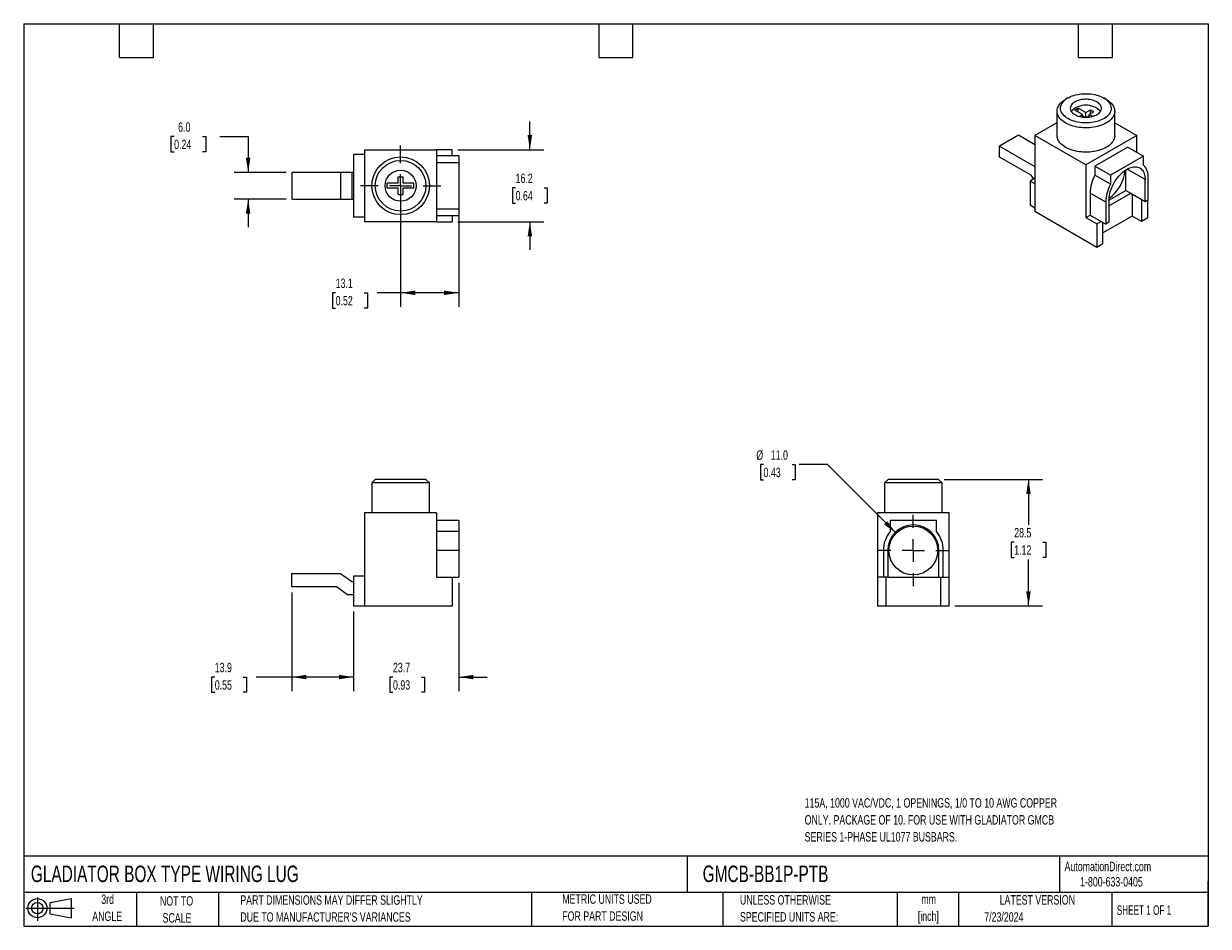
# Model space of a CAD drawing. Header units: millimetres. Extents: x 6 to 273, y 6 to 210.
import ezdxf

# ---------------------------------------------------------------- set-up
doc = ezdxf.new("R2010")
doc.units = ezdxf.units.MM
doc.linetypes.add('CENTERX2', pattern=[20.32, 12.7, -2.54, 2.54, -2.54])
doc.layers.add('CENTER', color=40, linetype='CENTERX2')
doc.layers.add('SLD-DEFPOINTS', color=7, linetype='Continuous')
doc.layers.add('DIMENSIONS', color=140, linetype='Continuous', lineweight=25)
doc.layers.add('TEXT', color=140, linetype='Continuous', lineweight=25)
doc.styles.add('SLDTEXTSTYLE0', font='TXT', dxfattribs={"width": 0.7})
doc.styles.add('SLDTEXTSTYLE1', font='TXT', dxfattribs={"width": 0.65})
doc.dimstyles.new('SLDDIMSTYLE0', dxfattribs={"dimtxt": 2.158008, "dimasz": 3.302, "dimexe": 0, "dimexo": 0.0625, "dimgap": 0.539502, "dimtad": 0, "dimtih": 1, "dimtoh": 1, "dimrnd": 1e-09, "dimzin": 12, "dimdsep": 46, "dimtxsty": 'SLDTEXTSTYLE0', "dimsah": 1, "dimcen": 0.09, "dimadec": 0, "dimazin": 3, "dimtfac": 1, "dimtmove": 0, "dimatfit": 0, "dimfxl": 0, "dimfrac": 2, "dimtolj": 1, "dimtzin": 12, "dimarcsym": 0})
doc.dimstyles.new('SLDDIMSTYLE1', dxfattribs={"dimtxt": 2.158008, "dimasz": 3.302, "dimexe": 0, "dimexo": 0.0625, "dimgap": 0.539502, "dimtad": 0, "dimtih": 1, "dimtoh": 1, "dimrnd": 1e-09, "dimzin": 12, "dimdsep": 46, "dimtxsty": 'SLDTEXTSTYLE0', "dimsah": 1, "dimcen": 0.09, "dimadec": 0, "dimazin": 3, "dimtfac": 1, "dimtofl": 0, "dimtmove": 0, "dimatfit": 3, "dimfxl": 0, "dimfrac": 2, "dimtolj": 1, "dimtzin": 12, "dimarcsym": 0})
doc.dimstyles.new('SLDDIMSTYLE2', dxfattribs={"dimtxt": 2.158008, "dimasz": 3.302, "dimexe": 0, "dimexo": 0.0625, "dimgap": 0.539502, "dimtad": 0, "dimtih": 1, "dimtoh": 1, "dimrnd": 1e-09, "dimzin": 4, "dimdsep": 46, "dimtxsty": 'SLDTEXTSTYLE0', "dimsah": 1, "dimcen": 0, "dimadec": 0, "dimazin": 1, "dimtfac": 1, "dimtofl": 0, "dimtmove": 0, "dimatfit": 3, "dimfxl": 0, "dimfrac": 2, "dimtolj": 1, "dimtzin": 12, "dimarcsym": 0})
doc.dimstyles.new('SLDDIMSTYLE3', dxfattribs={"dimtxt": 2.158008, "dimasz": 3.302, "dimexe": 0, "dimexo": 0.0625, "dimgap": 0.539502, "dimtad": 0, "dimtih": 1, "dimtoh": 1, "dimrnd": 1e-09, "dimzin": 4, "dimdsep": 46, "dimtxsty": 'SLDTEXTSTYLE0', "dimsah": 1, "dimcen": 0.09, "dimadec": 0, "dimazin": 1, "dimtfac": 1, "dimtmove": 0, "dimatfit": 0, "dimfxl": 0, "dimfrac": 2, "dimtolj": 1, "dimtzin": 12, "dimarcsym": 0})

# ---------------------------------------------------------------- blocks, each defined once
blk = doc.blocks.new('Block11')
at = {"color": 7, "linetype": 'Continuous', "lineweight": 18}
for p, q in [((0, 2.88), (10.87, 2.88)), ((2.59, 5.31), (2.59, 0)), ((5.48, 4.17), (10.18, 5.03)), ((5.48, 1.6), (5.48, 4.17)), ((10.18, 5.03), (10.18, 0.73)), ((5.48, 1.6), (10.18, 0.73))]:
    blk.add_line(p, q, dxfattribs=at)
for radius in [2.15, 1.29]:
    blk.add_circle((2.59, 2.88), radius, dxfattribs=at)
blk = doc.blocks.new('Block12')
at = {"layer": 'SLD-DEFPOINTS'}
blk.add_blockref('Block11', (0, 0), dxfattribs=at)
blk = doc.blocks.new('_D')
at = {"layer": 'DIMENSIONS'}
for p, q in [((104.31, 83.69), (104.31, 59.28)), ((80.61, 77.19), (80.61, 59.28)), ((80.61, 62.46), (74.26, 62.46)), ((89.49, 62.46), (88.76, 62.46)), ((88.76, 62.46), (88.76, 59.03)), ((95.9, 62.46), (96.62, 62.46)), ((96.62, 62.46), (96.62, 59.03)), ((104.31, 62.46), (110.66, 62.46)), ((88.76, 59.03), (89.49, 59.03)), ((96.62, 59.03), (95.9, 59.03))]:
    blk.add_line(p, q, dxfattribs=at)
for points in [[(80.61, 62.46), (77.31, 62.96), (77.31, 61.95)], [(104.31, 62.46), (107.61, 61.95), (107.61, 62.96)]]:
    blk.add_solid(points, dxfattribs=at)
at = {"layer": 'DIMENSIONS', "char_height": 2.117, "attachment_point": 1, "style": 'SLDTEXTSTYLE0'}
for s, insert in [('23.7', (89.49, 65.67)), ('0.93', (89.49, 61.75))]:
    blk.add_mtext(s, dxfattribs=dict(at, insert=insert))
blk = doc.blocks.new('_D_1')
at = {"layer": 'DIMENSIONS'}
for p, q in [((66.71, 81.49), (66.71, 59.28)), ((80.61, 77.19), (80.61, 59.28)), ((49.37, 62.46), (48.64, 62.46)), ((48.64, 62.46), (48.64, 59.03)), ((55.78, 62.46), (56.5, 62.46)), ((56.5, 62.46), (56.5, 59.03)), ((66.71, 62.46), (58.7, 62.46)), ((80.61, 62.46), (66.71, 62.46)), ((48.64, 59.03), (49.37, 59.03)), ((56.5, 59.03), (55.78, 59.03))]:
    blk.add_line(p, q, dxfattribs=at)
for points in [[(66.71, 62.46), (70.01, 61.95), (70.01, 62.96)], [(80.61, 62.46), (77.31, 62.96), (77.31, 61.95)]]:
    blk.add_solid(points, dxfattribs=at)
at = {"layer": 'DIMENSIONS', "char_height": 2.117, "attachment_point": 1, "style": 'SLDTEXTSTYLE0'}
for s, insert in [('13.9', (49.37, 65.67)), ('0.55', (49.37, 61.75))]:
    blk.add_mtext(s, dxfattribs=dict(at, insert=insert))
blk = doc.blocks.new('_D_2')
at = {"layer": 'DIMENSIONS'}
for p, q in [((213.61, 106.96), (235.73, 106.96)), ((232.56, 106.96), (232.56, 96.73)), ((229.35, 92.81), (228.63, 92.81)), ((228.63, 92.81), (228.63, 89.38)), ((235.76, 92.81), (236.49, 92.81)), ((236.49, 92.81), (236.49, 89.38)), ((228.63, 89.38), (229.35, 89.38)), ((232.56, 78.46), (232.56, 88.9)), ((236.49, 89.38), (235.76, 89.38)), ((216.01, 78.46), (235.73, 78.46))]:
    blk.add_line(p, q, dxfattribs=at)
for points in [[(232.56, 106.96), (232.05, 103.65), (233.07, 103.65)], [(232.56, 78.46), (233.07, 81.76), (232.05, 81.76)]]:
    blk.add_solid(points, dxfattribs=at)
at = {"layer": 'DIMENSIONS', "char_height": 2.117, "attachment_point": 1, "style": 'SLDTEXTSTYLE0'}
for s, insert in [('28.5', (229.35, 96.03)), ('1.12', (229.35, 92.11))]:
    blk.add_mtext(s, dxfattribs=dict(at, insert=insert))
blk = doc.blocks.new('_D_3')
at = {"layer": 'DIMENSIONS'}
for p, q in [((172.92, 110.28), (172.2, 110.28)), ((172.2, 110.28), (172.2, 106.85)), ((179.33, 110.28), (180.06, 110.28)), ((180.06, 110.28), (180.06, 106.85)), ((187.31, 110.28), (180.96, 110.28)), ((202.75, 94.84), (187.31, 110.28)), ((172.2, 106.85), (172.92, 106.85)), ((180.06, 106.85), (179.33, 106.85))]:
    blk.add_line(p, q, dxfattribs=at)
blk.add_solid([(202.75, 94.84), (200.78, 97.54), (200.06, 96.82)], dxfattribs=at)
at = {"layer": 'DIMENSIONS', "char_height": 2.117, "attachment_point": 1, "style": 'SLDTEXTSTYLE0'}
for s, insert in [('%%c', (171.29, 113.49)), ('11.0', (174.55, 113.49)), ('0.43', (172.92, 109.58))]:
    blk.add_mtext(s, dxfattribs=dict(at, insert=insert))
blk = doc.blocks.new('SW_CENTERMARKSYMBOL_0')
at = {"layer": 'CENTER', "color": 0}
for p, q in [((0, 5.08), (0, 8.04)), ((-5.08, 0), (-8.04, 0)), ((0, 0), (-2.54, 0)), ((0, 0), (0, 2.54)), ((0, 0), (0, -2.54)), ((0, 0), (2.54, 0)), ((5.08, 0), (8.04, 0)), ((0, -5.08), (0, -8.04))]:
    blk.add_line(p, q, dxfattribs=at)
blk = doc.blocks.new('_D_4')
at = {"layer": 'DIMENSIONS'}
for p, q in [((40.22, 184.13), (39.5, 184.13)), ((39.5, 184.13), (39.5, 180.7)), ((46.64, 184.13), (47.36, 184.13)), ((47.36, 184.13), (47.36, 180.7)), ((50.53, 184.13), (56.88, 184.13)), ((56.88, 184.13), (56.88, 176.07)), ((39.5, 180.7), (40.22, 180.7)), ((47.36, 180.7), (46.64, 180.7)), ((65.44, 176.07), (53.7, 176.07)), ((65.44, 170.07), (53.7, 170.07)), ((56.88, 170.07), (56.88, 163.72))]:
    blk.add_line(p, q, dxfattribs=at)
for points in [[(56.88, 176.07), (57.39, 179.37), (56.37, 179.37)], [(56.88, 170.07), (56.37, 166.76), (57.39, 166.76)]]:
    blk.add_solid(points, dxfattribs=at)
at = {"layer": 'DIMENSIONS', "char_height": 2.117, "attachment_point": 1, "style": 'SLDTEXTSTYLE0'}
for s, insert in [('6.0', (41.12, 187.34)), ('0.24', (40.22, 183.43))]:
    blk.add_mtext(s, dxfattribs=dict(at, insert=insert))
blk = doc.blocks.new('_D_5')
at = {"layer": 'DIMENSIONS'}
for p, q in [((91.21, 171.8), (91.21, 145.79)), ((104.31, 166.55), (104.31, 145.79)), ((76.58, 148.97), (75.86, 148.97)), ((75.86, 148.97), (75.86, 145.54)), ((82.99, 148.97), (83.72, 148.97)), ((83.72, 148.97), (83.72, 145.54)), ((91.21, 148.97), (85.92, 148.97)), ((104.31, 148.97), (91.21, 148.97)), ((75.86, 145.54), (76.58, 145.54)), ((83.72, 145.54), (82.99, 145.54))]:
    blk.add_line(p, q, dxfattribs=at)
for points in [[(91.21, 148.97), (94.51, 148.46), (94.51, 149.47)], [(104.31, 148.97), (101.01, 149.47), (101.01, 148.46)]]:
    blk.add_solid(points, dxfattribs=at)
at = {"layer": 'DIMENSIONS', "char_height": 2.117, "attachment_point": 1, "style": 'SLDTEXTSTYLE0'}
for s, insert in [('13.1', (76.58, 152.18)), ('0.52', (76.58, 148.26))]:
    blk.add_mtext(s, dxfattribs=dict(at, insert=insert))
blk = doc.blocks.new('_D_6')
at = {"layer": 'DIMENSIONS'}
for p, q in [((120.31, 181.17), (120.31, 187.52)), ((104.08, 181.17), (123.49, 181.17)), ((117.1, 172.59), (116.38, 172.59)), ((116.38, 172.59), (116.38, 169.16)), ((123.52, 172.59), (124.24, 172.59)), ((124.24, 172.59), (124.24, 169.16)), ((116.38, 169.16), (117.1, 169.16)), ((124.24, 169.16), (123.52, 169.16)), ((104.08, 164.97), (123.49, 164.97)), ((120.31, 164.97), (120.31, 158.62))]:
    blk.add_line(p, q, dxfattribs=at)
for points in [[(120.31, 181.17), (120.82, 184.47), (119.8, 184.47)], [(120.31, 164.97), (119.8, 161.66), (120.82, 161.66)]]:
    blk.add_solid(points, dxfattribs=at)
at = {"layer": 'DIMENSIONS', "char_height": 2.117, "attachment_point": 1, "style": 'SLDTEXTSTYLE0'}
for s, insert in [('16.2', (117.1, 175.8)), ('0.64', (117.1, 171.89))]:
    blk.add_mtext(s, dxfattribs=dict(at, insert=insert))
blk = doc.blocks.new('SW_CENTERMARKSYMBOL_1')
at = {"layer": 'CENTER', "color": 0}
for p, q in [((0, 5.08), (0, 9.04)), ((-5.08, 0), (-9.04, 0)), ((0, 0), (-2.54, 0)), ((0, 0), (0, 2.54)), ((0, 0), (0, -2.54)), ((0, 0), (2.54, 0)), ((5.08, 0), (9.04, 0)), ((0, -5.08), (0, -9.04))]:
    blk.add_line(p, q, dxfattribs=at)

msp = doc.modelspace()

# ---------------------------------------------------------------- linework, layer by layer
for p, q in [((241.454, 192.833), (240.888, 192.506)), ((250.082, 192.506), (249.516, 192.833)), ((238.985, 189.853), (238.985, 184.383)), ((242.974, 190.119), (243.752, 190.568)), ((244.707, 189.119), (242.974, 190.119)), ((245.485, 189.568), (243.752, 190.568)), ((243.752, 189.67), (243.752, 190.568)), ((245.485, 189.568), (246.51, 190.16)), ((245.485, 188.67), (245.485, 189.568)), ((246.263, 189.119), (247.288, 189.71)), ((246.51, 190.16), (247.288, 189.71)), ((246.51, 189.261), (246.51, 190.16)), ((251.985, 184.383), (251.985, 189.853)), ((238.985, 187.243), (234.03, 184.383)), ((243.961, 188.688), (244.707, 189.119)), ((244.707, 188.537), (244.707, 189.119)), ((245.202, 188.506), (244.707, 188.792)), ((245.18, 188.494), (245.485, 188.67)), ((245.789, 188.494), (245.485, 188.67)), ((245.768, 188.506), (246.263, 188.792)), ((247.009, 188.688), (246.263, 189.119)), ((246.263, 188.537), (246.263, 189.119)), ((251.985, 187.243), (256.94, 184.383)), ((230.282, 184.422), (226.039, 181.972)), ((234.03, 182.258), (230.282, 184.422)), ((245.485, 177.77), (234.03, 184.383)), ((234.03, 184.383), (234.03, 167.235)), ((256.94, 184.383), (245.485, 177.77)), ((256.94, 180.627), (256.94, 184.383)), ((226.039, 179.523), (226.039, 181.972)), ((226.039, 181.972), (233.817, 177.482)), ((254.925, 181.79), (247.5, 177.504)), ((254.925, 181.79), (258.46, 179.749)), ((80.61, 180.165), (80.61, 165.965)), ((80.61, 180.165), (83.11, 180.165)), ((83.11, 181.165), (83.11, 164.965)), ((83.11, 181.165), (99.31, 181.165)), ((99.31, 181.165), (99.31, 164.965)), ((102.81, 181.165), (99.31, 181.165)), ((104.31, 179.815), (99.31, 179.815)), ((102.81, 179.815), (102.81, 181.165)), ((104.31, 179.815), (104.31, 178.315)), ((233.133, 175.428), (226.039, 179.523)), ((258.46, 179.749), (251.035, 175.463)), ((258.46, 177.702), (258.46, 179.749)), ((66.71, 176.065), (66.71, 170.065)), ((77.71, 176.065), (66.71, 176.065)), ((77.71, 176.065), (77.71, 170.065)), ((80.21, 176.065), (77.71, 176.065)), ((80.21, 176.065), (80.21, 170.065)), ((80.61, 176.065), (80.21, 176.065)), ((99.31, 178.315), (104.31, 178.315)), ((104.31, 178.315), (104.31, 167.815)), ((234.03, 177.605), (233.817, 177.482)), ((233.817, 177.482), (234.03, 177.183)), ((245.485, 177.77), (245.485, 165.93)), ((251.035, 175.463), (247.5, 177.504)), ((247.5, 177.504), (247.5, 175.457)), ((254.5, 172.033), (254.5, 176.638)), ((258.814, 174.442), (254.747, 176.789)), ((90.66, 173.615), (88.21, 173.615)), ((88.21, 172.515), (88.21, 173.615)), ((90.66, 175.065), (91.76, 175.065)), ((90.66, 173.615), (90.66, 175.065)), ((91.76, 173.615), (91.76, 175.065)), ((94.21, 173.615), (91.76, 173.615)), ((94.21, 172.515), (94.21, 173.615)), ((234.03, 174.747), (232.969, 174.135)), ((234.03, 173.523), (232.969, 174.135)), ((232.969, 174.135), (232.969, 168.664)), ((233.736, 174.578), (233.133, 175.428)), ((251.035, 173.416), (247.5, 175.457)), ((251.035, 175.463), (251.035, 173.416)), ((258.814, 169.543), (258.814, 174.442)), ((259.521, 169.951), (259.521, 174.85)), ((90.66, 172.515), (88.21, 172.515)), ((90.66, 171.065), (90.66, 172.515)), ((90.66, 171.065), (91.76, 171.065)), ((91.76, 171.065), (91.76, 172.515)), ((94.21, 172.515), (91.76, 172.515)), ((246.439, 171.38), (246.439, 166.481)), ((249.975, 169.339), (246.439, 171.38)), ((250.682, 168.522), (255.632, 171.379)), ((250.683, 169.829), (254.5, 172.033)), ((254.5, 172.033), (255.632, 171.379)), ((255.632, 171.379), (258.814, 169.543)), ((255.915, 171.216), (255.915, 166.235)), ((66.71, 170.065), (77.71, 170.065)), ((77.71, 170.065), (80.21, 170.065)), ((80.21, 170.065), (80.61, 170.065)), ((234.03, 168.052), (232.969, 168.664)), ((249.975, 169.339), (249.975, 164.44)), ((250.682, 169.747), (250.682, 164.848)), ((258.036, 169.992), (258.036, 165.011)), ((258.814, 169.543), (259.521, 169.951)), ((259.415, 165.807), (259.415, 169.889)), ((83.11, 165.965), (80.61, 165.965)), ((104.31, 167.815), (99.31, 167.815)), ((104.31, 166.315), (99.31, 166.315)), ((102.81, 166.315), (102.81, 164.965)), ((104.31, 167.815), (104.31, 166.315)), ((247.96, 159.194), (234.03, 167.235)), ((245.485, 165.93), (246.439, 166.481)), ((245.485, 165.93), (247.96, 164.501)), ((246.439, 166.481), (248.914, 165.052)), ((255.915, 166.235), (249.338, 162.439)), ((258.036, 165.011), (255.915, 166.235)), ((259.415, 165.807), (258.036, 165.011)), ((99.31, 164.965), (83.11, 164.965)), ((99.31, 164.965), (102.81, 164.965)), ((248.914, 165.052), (247.96, 164.501)), ((247.96, 164.501), (247.96, 159.194)), ((248.914, 165.052), (249.975, 164.44)), ((249.338, 159.99), (249.338, 164.807)), ((250.682, 164.848), (249.975, 164.44)), ((249.338, 159.99), (247.96, 159.194)), ((85.51, 106.955), (84.71, 106.155)), ((91.21, 106.955), (85.51, 106.955)), ((96.91, 106.955), (91.21, 106.955)), ((97.71, 106.155), (96.91, 106.955)), ((200.94, 106.955), (200.14, 106.155)), ((212.34, 106.955), (200.94, 106.955)), ((213.14, 106.155), (212.34, 106.955)), ((84.71, 106.155), (84.71, 99.455)), ((97.71, 106.155), (84.71, 106.155)), ((97.71, 99.455), (97.71, 106.155)), ((200.14, 106.155), (200.14, 99.455)), ((213.14, 106.155), (200.14, 106.155)), ((213.14, 99.455), (213.14, 106.155)), ((99.31, 99.455), (83.11, 99.455)), ((83.11, 99.455), (83.11, 78.455)), ((99.31, 99.455), (99.31, 84.955)), ((214.74, 99.455), (198.54, 99.455)), ((198.54, 99.455), (198.54, 84.955)), ((214.74, 84.955), (214.74, 99.455)), ((104.31, 97.705), (99.31, 97.705)), ((104.31, 97.705), (104.31, 95.198)), ((201.39, 97.705), (201.39, 95.198)), ((211.89, 97.705), (201.39, 97.705)), ((211.89, 95.198), (211.89, 97.705)), ((104.31, 95.198), (99.31, 95.198)), ((104.31, 95.198), (104.31, 90.955)), ((104.31, 90.955), (99.31, 90.955)), ((104.31, 90.955), (104.31, 84.955)), ((199.89, 90.955), (199.89, 84.955)), ((200.89, 90.955), (200.89, 84.955)), ((212.39, 84.955), (212.39, 90.955)), ((213.39, 84.955), (213.39, 90.955)), ((66.71, 82.755), (66.71, 85.755)), ((66.71, 85.755), (77.71, 85.755)), ((77.71, 85.755), (80.21, 83.955)), ((76.743, 82.755), (66.71, 82.755)), ((79.243, 80.955), (76.743, 82.755)), ((80.21, 83.955), (80.61, 83.955)), ((80.61, 85.155), (80.61, 78.455)), ((83.11, 85.155), (80.61, 85.155)), ((99.31, 84.955), (102.81, 84.955)), ((102.81, 84.955), (102.81, 78.455)), ((102.81, 84.955), (104.31, 84.955)), ((199.89, 84.955), (198.54, 84.955)), ((198.54, 84.955), (198.54, 78.455)), ((200.89, 84.955), (199.89, 84.955)), ((200.49, 78.455), (200.49, 84.955)), ((200.89, 84.955), (212.39, 84.955)), ((212.39, 84.955), (213.39, 84.955)), ((212.79, 84.955), (212.79, 78.455)), ((213.39, 84.955), (214.74, 84.955)), ((214.74, 78.455), (214.74, 84.955)), ((80.61, 80.955), (79.243, 80.955)), ((83.11, 78.455), (80.61, 78.455)), ((102.81, 78.455), (83.11, 78.455)), ((200.49, 78.455), (198.54, 78.455)), ((212.79, 78.455), (200.49, 78.455)), ((214.74, 78.455), (212.79, 78.455))]:
    msp.add_line(p, q)
at = {"flags": 128}
for points in [[(250.082, 192.506), (250.246, 192.408), (250.556, 192.201), (250.839, 191.981), (251.094, 191.749), (251.319, 191.508), (251.512, 191.258), (251.674, 191), (251.802, 190.736), (251.897, 190.468), (251.958, 190.196), (251.984, 189.922), (251.975, 189.648), (251.932, 189.375), (251.854, 189.105), (251.742, 188.838), (251.597, 188.577), (251.42, 188.323), (251.21, 188.077), (250.97, 187.841), (250.701, 187.615), (250.404, 187.401), (250.081, 187.2), (249.733, 187.014), (249.363, 186.842), (248.972, 186.687), (248.562, 186.548), (248.136, 186.427), (247.695, 186.325), (247.243, 186.241), (246.782, 186.177), (246.314, 186.132), (245.841, 186.107), (245.366, 186.102), (244.892, 186.117), (244.421, 186.152), (243.956, 186.206), (243.499, 186.281), (243.052, 186.374), (242.619, 186.486), (242.2, 186.615), (241.8, 186.762), (241.419, 186.926), (241.059, 187.105), (240.724, 187.299), (240.413, 187.506), (240.13, 187.726), (239.875, 187.958), (239.651, 188.199), (239.457, 188.449), (239.296, 188.707), (239.167, 188.971), (239.072, 189.239), (239.012, 189.511), (238.986, 189.785), (238.994, 190.059), (239.038, 190.332), (239.115, 190.602), (239.227, 190.869), (239.372, 191.13), (239.55, 191.384), (239.759, 191.63), (239.999, 191.866), (240.268, 192.092), (240.565, 192.306), (240.889, 192.507)], [(241.454, 188.18), (241.154, 188.367), (240.88, 188.567), (240.633, 188.779), (240.416, 189.001), (240.229, 189.233), (240.074, 189.472), (239.951, 189.717), (239.862, 189.967), (239.806, 190.22), (239.785, 190.475), (239.798, 190.73), (239.845, 190.984), (239.926, 191.234), (240.04, 191.481), (240.187, 191.722), (240.366, 191.955), (240.576, 192.18), (240.816, 192.394), (241.083, 192.597), (241.377, 192.788), (241.695, 192.965), (242.037, 193.127), (242.399, 193.273), (242.779, 193.403), (243.176, 193.515), (243.587, 193.61), (244.009, 193.685), (244.441, 193.742), (244.878, 193.779), (245.319, 193.796), (245.761, 193.793), (246.201, 193.771), (246.637, 193.729), (247.066, 193.668), (247.486, 193.588), (247.894, 193.489), (248.287, 193.372), (248.663, 193.238), (249.02, 193.088), (249.356, 192.922), (249.668, 192.741), (249.956, 192.548), (250.216, 192.341), (250.448, 192.124), (250.651, 191.897), (250.822, 191.662), (250.961, 191.42), (251.067, 191.172), (251.139, 190.92), (251.178, 190.666), (251.182, 190.411), (251.152, 190.156), (251.088, 189.904), (250.99, 189.655), (250.86, 189.411), (250.696, 189.174), (250.502, 188.945), (250.277, 188.725), (250.024, 188.516), (249.743, 188.319), (249.436, 188.135), (249.106, 187.966), (248.754, 187.811), (248.382, 187.673), (247.993, 187.552), (247.589, 187.449), (247.172, 187.364), (246.745, 187.298), (246.311, 187.251), (245.871, 187.224), (245.429, 187.216), (244.988, 187.229), (244.549, 187.261), (244.116, 187.312), (243.692, 187.383), (243.278, 187.473), (242.877, 187.581), (242.492, 187.706), (242.125, 187.848), (241.779, 188.007), (241.454, 188.18)], [(243.01, 189.078), (243.269, 188.943), (243.549, 188.823), (243.849, 188.72), (244.165, 188.635), (244.495, 188.569), (244.834, 188.521), (245.18, 188.494), (245.528, 188.486), (245.877, 188.499), (246.221, 188.531), (246.558, 188.584), (246.884, 188.655), (247.197, 188.744), (247.492, 188.852), (247.768, 188.975), (248.021, 189.114), (248.248, 189.267), (248.448, 189.432), (248.619, 189.607), (248.758, 189.792), (248.865, 189.984), (248.939, 190.181), (248.978, 190.381), (248.982, 190.582), (248.952, 190.783), (248.887, 190.981), (248.788, 191.174), (248.657, 191.361), (248.494, 191.539), (248.301, 191.707), (248.08, 191.862), (247.833, 192.005), (247.563, 192.132), (247.272, 192.244), (246.964, 192.338), (246.641, 192.414), (246.306, 192.471), (245.963, 192.508), (245.616, 192.526), (245.267, 192.523), (244.92, 192.501), (244.579, 192.458), (244.247, 192.397), (243.927, 192.316), (243.623, 192.218), (243.337, 192.102), (243.072, 191.971), (242.832, 191.825), (242.618, 191.666), (242.432, 191.495), (242.277, 191.315), (242.153, 191.126), (242.063, 190.932), (242.007, 190.733), (241.985, 190.532), (241.998, 190.331), (242.046, 190.131), (242.128, 189.935), (242.243, 189.745), (242.39, 189.563), (242.569, 189.389), (242.776, 189.227), (243.01, 189.078)], [(251.985, 184.383), (251.975, 184.177), (251.932, 183.904), (251.854, 183.634), (251.742, 183.367), (251.597, 183.106), (251.42, 182.852), (251.21, 182.606), (250.97, 182.37), (250.701, 182.144), (250.404, 181.93), (250.081, 181.729), (249.733, 181.543), (249.363, 181.371), (248.972, 181.216), (248.562, 181.077), (248.136, 180.957), (247.695, 180.854), (247.243, 180.77), (246.782, 180.706), (246.314, 180.661), (245.841, 180.636), (245.366, 180.631), (244.892, 180.646), (244.421, 180.681), (243.956, 180.736), (243.499, 180.81), (243.052, 180.903), (242.619, 181.015), (242.2, 181.144), (241.8, 181.292), (241.419, 181.455), (241.059, 181.634), (240.724, 181.828), (240.413, 182.035), (240.13, 182.255), (239.875, 182.487), (239.651, 182.728), (239.457, 182.978), (239.296, 183.236), (239.167, 183.5), (239.072, 183.769), (239.012, 184.04), (238.986, 184.314), (238.985, 184.383)], [(250.682, 169.747), (250.694, 170.123), (250.732, 170.511), (250.794, 170.908), (250.881, 171.313), (250.991, 171.723), (251.125, 172.135), (251.281, 172.546), (251.458, 172.955), (251.656, 173.359), (251.873, 173.755), (252.107, 174.14), (252.358, 174.513), (252.623, 174.871), (252.902, 175.212), (253.192, 175.534), (253.491, 175.835), (253.799, 176.112), (254.112, 176.365), (254.429, 176.591), (254.748, 176.79), (255.067, 176.959), (255.384, 177.099), (255.697, 177.208), (256.004, 177.285), (256.304, 177.331), (256.594, 177.344), (256.872, 177.324), (257.138, 177.273), (257.388, 177.189), (257.623, 177.074), (257.84, 176.929), (258.037, 176.753), (258.215, 176.549), (258.371, 176.317), (258.504, 176.06), (258.615, 175.778), (258.701, 175.473), (258.764, 175.147), (258.801, 174.803), (258.814, 174.442)]]:
    msp.add_lwpolyline(points, dxfattribs=at)
for centre, radius in [((91.21, 173.065), 6.5), ((91.21, 173.065), 5.7), ((91.21, 173.065), 3.5), ((206.64, 90.955), 5.5)]:
    msp.add_circle(centre, radius)
for centre, radius, start, end in [((245.485, 186.678), 4.542, 43.64178, 136.35822), ((245.756, 177.285), 8.593, 305.16518, 354.84019), ((255.891, 175.123), 3.64, 355.69646, 45.10415), ((255.784, 171.125), 9.349, 152.39588, 178.43606), ((259.32, 169.084), 9.349, 152.39588, 178.43606), ((206.64, 90.955), 5.75, 0, 180), ((206.64, 90.955), 6.75, 141.05756, 180), ((206.64, 90.955), 6.75, 0, 38.94244)]:
    msp.add_arc(centre, radius, start, end)
at = {"layer": 'TEXT'}
for p, q in [((6.35, 209.55), (273.05, 209.55)), ((6.35, 209.55), (6.35, 6.35)), ((27.94, 201.93), (27.94, 209.55)), ((35.56, 201.93), (35.56, 209.55)), ((135.89, 201.93), (135.89, 209.55)), ((143.51, 201.93), (143.51, 209.55)), ((243.84, 201.93), (243.84, 209.55)), ((251.46, 201.93), (251.46, 209.55)), ((273.05, 209.55), (273.05, 6.35)), ((27.94, 201.93), (35.56, 201.93)), ((135.89, 201.93), (143.51, 201.93)), ((243.84, 201.93), (251.46, 201.93)), ((273.05, 22.126), (6.35, 22.126)), ((155.759, 22.126), (155.759, 13.97)), ((239.575, 22.126), (239.575, 13.97)), ((273.05, 6.35), (273.05, 16.51)), ((273.05, 13.97), (6.35, 13.97)), ((31.75, 13.97), (31.75, 6.35)), ((50.212, 13.97), (50.212, 6.35)), ((120.646, 13.97), (120.646, 6.35)), ((163.78, 13.97), (163.78, 6.35)), ((203.024, 13.97), (203.024, 6.35)), ((216.812, 13.97), (216.812, 6.35)), ((251.349, 13.97), (251.349, 6.35)), ((6.35, 6.35), (273.05, 6.35))]:
    msp.add_line(p, q, dxfattribs=at)

# ---------------------------------------------------------------- block references
at = {"layer": 'CENTER'}
for name, p in [('SW_CENTERMARKSYMBOL_1', (91.21, 173.065)), ('SW_CENTERMARKSYMBOL_0', (206.64, 90.955))]:
    msp.add_blockref(name, p, dxfattribs=at)
at = {"layer": 'SLD-DEFPOINTS'}
msp.add_blockref('Block12', (6.838, 7.554), dxfattribs=at)

# ---------------------------------------------------------------- texts
at = {"layer": 'TEXT'}
for s, insert, char_height, attachment_point, style in [('115A, 1000 VAC/VDC, 1 OPENINGS, 1/0 TO 10 AWG COPPER', (182.179, 35.196), 2.11667, 1, 'SLDTEXTSTYLE0'), ('ONLY. PACKAGE OF 10. FOR USE WITH GLADIATOR GMCB', (182.179, 31.373), 2.11667, 1, 'SLDTEXTSTYLE0'), ('SERIES 1-PHASE UL1077 BUSBARS.', (182.179, 27.551), 2.11667, 1, 'SLDTEXTSTYLE0'), ('GLADIATOR BOX TYPE WIRING LUG', (7.966, 20.015), 3.70417, 1, 'SLDTEXTSTYLE0'), ('GMCB-BB1P-PTB', (159.208, 20.015), 3.70417, 1, 'SLDTEXTSTYLE0'), ('AutomationDirect.com', (240.695, 20.877), 2.11667, 1, 'SLDTEXTSTYLE0'), ('1-800-633-0405', (244.192, 17.437), 2.11667, 1, 'SLDTEXTSTYLE0'), ('3rd', (25.247, 13.501), 2.1167, 2, 'SLDTEXTSTYLE0'), ('PART DIMENSIONS MAY DIFFER SLIGHTLY', (55.119, 13.321), 2.11667, 1, 'SLDTEXTSTYLE0'), ('METRIC UNITS USED', (127.604, 13.536), 2.11667, 1, 'SLDTEXTSTYLE0'), ('UNLESS OTHERWISE', (167.608, 13.361), 2.11667, 1, 'SLDTEXTSTYLE0'), ('LATEST VERSION', (234.552, 13.364), 2.11667, 2, 'SLDTEXTSTYLE0'), ('NOT TO', (40.768, 13.126), 2.1167, 2, 'SLDTEXTSTYLE0'), ('mm', (210.099, 13.519), 2.1167, 2, 'SLDTEXTSTYLE0'), ('SHEET 1 OF 1', (252.441, 11.051), 2.11667, 1, 'SLDTEXTSTYLE1'), ('ANGLE', (25.149, 9.678), 2.1167, 2, 'SLDTEXTSTYLE0'), ('SCALE', (40.865, 9.304), 2.1167, 2, 'SLDTEXTSTYLE0'), ("DUE TO MANUFACTURER'S VARIANCES", (55.119, 9.499), 2.11667, 1, 'SLDTEXTSTYLE0'), ('FOR PART DESIGN', (127.604, 9.714), 2.11667, 1, 'SLDTEXTSTYLE0'), ('SPECIFIED UNITS ARE:', (167.608, 9.539), 2.11667, 1, 'SLDTEXTSTYLE0'), ('[inch]', (210.015, 9.697), 2.1167, 2, 'SLDTEXTSTYLE0'), ('7/23/2024', (222.613, 9.508), 2.1167, 1, 'SLDTEXTSTYLE0')]:
    msp.add_mtext(s, dxfattribs=dict(at, insert=insert, char_height=char_height, attachment_point=attachment_point, style=style))

# ---------------------------------------------------------------- dimensions: what is measured, and where the dimension line sits
at = {"layer": 'DIMENSIONS'}
for base, p1, p2, angle, dimstyle, picture, middle in [((56.877, 170.065), (66.71, 176.065), (66.71, 170.065), 90, 'SLDDIMSTYLE3', '_D_4', (56.877, 184.131)), ((120.311, 164.965), (102.81, 181.165), (102.81, 164.965), 90, 'SLDDIMSTYLE0', '_D_6', (120.311, 172.587)), ((232.557, 106.955), (214.74, 78.455), (212.34, 106.955), 90, 'SLDDIMSTYLE1', '_D_2', (232.557, 92.814)), ((66.71, 62.455), (80.61, 78.455), (66.71, 82.755), 0, 'SLDDIMSTYLE1', '_D_1', (52.573, 62.455)), ((104.31, 62.455), (80.61, 78.455), (104.31, 84.955), 0, 'SLDDIMSTYLE0', '_D', (92.693, 62.455))]:
    dim = msp.add_linear_dim(base=base, p1=p1, p2=p2, angle=angle, dimstyle=dimstyle, dxfattribs=at)
    dim.commit()
    dim.dimension.update_dxf_attribs({"geometry": picture, "text_midpoint": middle, "dimtype": 160})
dim = msp.add_linear_dim(base=(104.31, 148.965), p1=(91.21, 173.065), p2=(104.31, 167.815), dimstyle='SLDDIMSTYLE1', dxfattribs=at)
dim.commit()
dim.dimension.update_dxf_attribs({"geometry": '_D_5', "text_midpoint": (79.788, 148.965), "dimtype": 160})
dim = msp.add_diameter_dim_2p(p1=(210.529, 87.066), p2=(202.751, 94.844), dimstyle='SLDDIMSTYLE2', dxfattribs=at)
dim.commit()
dim.dimension.update_dxf_attribs({"geometry": '_D_3', "text_midpoint": (176.128, 110.281), "dimtype": 163})

doc.saveas('drawing.dxf')
